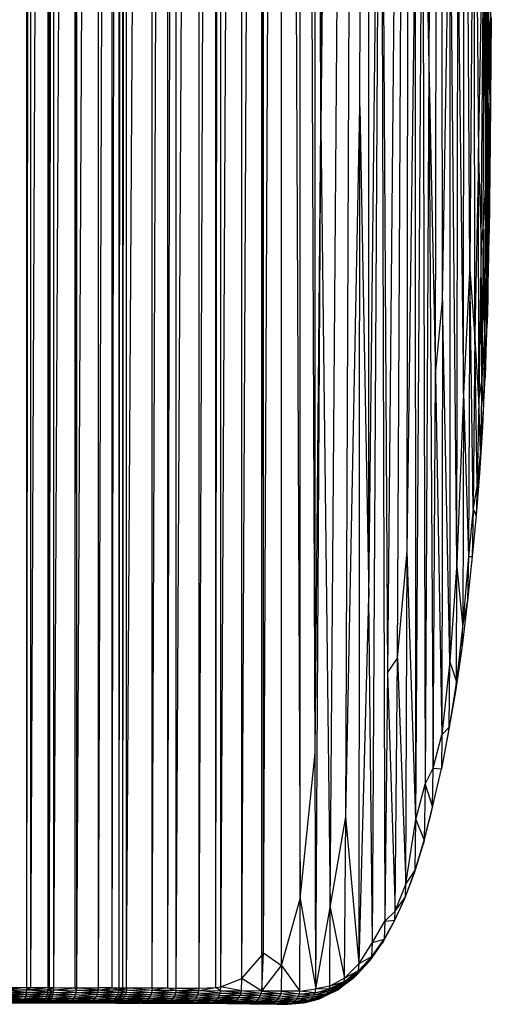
# Paper-space layout '_Derecha' of a CAD drawing. Header units: millimetres. Extents: x -65 to 67, y -161 to 389.
# Tile 2 of 7: x 6 to 67, y -161 to -34. Entities that reach past the tile are written whole.
import ezdxf

# ---------------------------------------------------------------- set-up
doc = ezdxf.new("R2010")
doc.units = ezdxf.units.MM

psp = doc.layouts.new('_Derecha')

# ---------------------------------------------------------------- linework, layer by layer
at = {"color": 7, "linetype": 'Continuous', "lineweight": 25}
for p, q in [((7.04, -158.36), (7.04, 387.06)), ((7.04, -158.36), (7.56, 387.06)), ((7.56, -158.37), (7.56, 387.06)), ((7.56, -158.37), (9.77, 387.05)), ((9.77, -158.37), (9.77, 387.05)), ((9.77, -158.37), (9.96, 387.05)), ((9.96, -158.38), (9.96, 387.05)), ((9.96, -158.38), (10.51, 387.05)), ((10.51, -158.38), (10.51, 387.05)), ((10.51, -158.38), (13.27, 387.04)), ((13.27, -158.39), (13.27, 387.04)), ((13.27, -158.39), (13.46, 387.04)), ((13.46, -158.39), (13.46, 387.04)), ((13.46, -158.39), (16.26, 387.03)), ((16.26, -158.4), (16.26, 387.03)), ((16.26, -158.4), (18.05, 387.02)), ((18.05, -158.4), (18.05, 387.02)), ((18.05, -158.4), (18.92, 387.01)), ((18.92, -158.41), (18.92, 387.01)), ((18.92, -158.41), (19.4, 387.01)), ((19.4, -158.41), (19.4, 387.01)), ((19.4, -158.41), (19.89, 387.01)), ((19.89, -158.41), (19.89, 387.01)), ((19.89, -158.41), (23.19, 386.99)), ((23.19, -158.42), (23.19, 386.99)), ((23.19, -158.42), (25.2, 386.97)), ((25.2, -158.43), (25.2, 386.97)), ((25.2, -158.43), (26.29, 386.96)), ((26.29, -158.44), (26.29, 386.96)), ((26.29, -158.44), (29.24, 386.93)), ((29.24, -158.45), (29.24, 386.93)), ((29.24, -158.45), (31.41, 386.9)), ((31.41, -158.38), (31.41, 386.9)), ((31.41, -158.38), (32.05, 386.9)), ((32.05, -158.27), (32.05, 386.9)), ((32.05, -158.27), (34.75, 386.86)), ((34.76, -157.21), (34.75, 386.86)), ((34.76, -157.21), (37.36, 386.82)), ((37.35, -154.22), (37.36, 386.82)), ((37.35, -154.22), (37.57, 386.81)), ((37.58, -153.91), (37.57, 386.81)), ((37.58, -153.91), (39.87, 386.77)), ((39.87, -155.52), (39.87, 386.77)), ((39.87, 386.77), (42.29, -146.94)), ((42.29, -146.94), (42.3, 386.72)), ((44.21, -128.15), (42.3, 386.72)), ((44.21, -128.15), (44.37, 386.48)), ((44.94, -47.35), (44.37, 386.48)), ((44.94, -47.35), (44.52, 386.45)), ((46.58, 385.72), (44.94, -47.35)), ((48.51, 384.28), (44.94, -47.35)), ((50.28, 378.89), (44.94, -47.35)), ((46.16, -148.05), (50.28, 378.89)), ((48.19, -136.35), (50.28, 378.89)), ((50.01, -44.74), (50.28, 378.89)), ((50.01, -44.74), (51.24, 375.86)), ((51.15, -108.02), (51.24, 375.86)), ((59.11, 243), (58.91, -39.2)), ((56.46, 203.44), (53.58, -117.77)), ((54.86, -115.89), (56.46, 203.44)), ((56.11, -102.07), (56.46, 203.44)), ((60.27, 194.76), (58.91, -39.2)), ((59.74, -79.3), (60.27, 194.76)), ((60.68, -69.79), (60.27, 194.76)), ((63.36, -81.75), (63.5, 44.29)), ((64.17, -65.17), (63.5, 44.29)), ((51.15, -108.02), (52.69, 32.86)), ((51.63, -152.58), (52.69, 32.86)), ((52.69, 32.86), (53.2, -149.81)), ((52.69, 32.86), (53.58, -117.77)), ((64.76, 13.26), (64.17, -65.17)), ((64.85, -74), (64.76, 13.26)), ((64.76, 13.26), (65.3, -51.27)), ((57.23, -136.71), (58.11, -1.57)), ((58.11, -1.57), (58.42, -132.14)), ((58.11, -1.57), (58.91, -39.2)), ((65.3, -51.27), (66.12, -8.38)), ((65.64, -62.46), (66.12, -8.38)), ((65.92, -60.5), (66.12, -8.38)), ((66.12, -8.38), (66.32, -51.73)), ((66.12, -8.38), (66.45, -47.09)), ((66.54, -41.01), (66.12, -8.38)), ((66.12, -8.38), (66.15, -56.11)), ((60.68, -69.79), (61.62, -9.93)), ((61.62, -9.93), (61.59, -116.26)), ((62.52, -103.67), (61.62, -9.93)), ((56.11, -102.07), (57.15, -21.32)), ((57.23, -136.71), (57.15, -21.32)), ((62.52, -103.67), (62.66, -26.27)), ((62.66, -26.27), (63.36, -81.75)), ((66.9, -26.01), (66.78, -43.14)), ((66.54, -41.01), (66.63, -31.53)), ((66.78, -43.14), (66.63, -31.53)), ((66.96, -33.23), (66.78, -43.14)), ((66.96, -33.23), (66.83, -49.32)), ((58.91, -39.2), (58.42, -132.14)), ((58.91, -39.2), (59.46, -130.08)), ((58.91, -39.2), (59.74, -79.3)), ((66.45, -47.09), (66.54, -41.01)), ((66.54, -41.01), (66.78, -43.14)), ((66.66, -53.92), (66.54, -41.01)), ((66.78, -43.14), (66.66, -53.92)), ((66.78, -43.14), (66.83, -49.32)), ((48.19, -136.35), (50.01, -44.74)), ((49.9, -155.28), (50.01, -44.74)), ((50.01, -44.74), (51.15, -108.02)), ((44.21, -128.15), (44.94, -47.35)), ((44.31, -158.54), (44.94, -47.35)), ((44.94, -47.35), (46.16, -148.05)), ((66.32, -51.73), (66.45, -47.09)), ((66.45, -47.09), (66.51, -61.51)), ((66.45, -47.09), (66.66, -53.92)), ((66.83, -49.32), (66.66, -53.92)), ((66.83, -49.32), (66.68, -61.08)), ((65.3, -51.27), (64.85, -74)), ((65.33, -82.47), (65.3, -51.27)), ((65.3, -51.27), (65.64, -62.46)), ((66.15, -56.11), (66.32, -51.73)), ((66.32, -51.73), (66.32, -67.73)), ((66.32, -51.73), (66.51, -61.51)), ((66.51, -61.51), (66.66, -53.92)), ((66.68, -61.08), (66.66, -53.92)), ((65.92, -60.5), (66.15, -56.11)), ((66.15, -56.11), (66.06, -73.87)), ((66.15, -56.11), (66.32, -67.73)), ((65.64, -62.46), (65.92, -60.5)), ((65.92, -60.5), (65.73, -79.83)), ((66.06, -73.87), (65.92, -60.5)), ((66.32, -67.73), (66.51, -61.51)), ((66.5, -69.5), (66.68, -61.08)), ((66.51, -61.51), (66.5, -69.5)), ((66.51, -61.51), (66.68, -61.08)), ((66.62, -64.07), (66.68, -61.08)), ((65.64, -62.46), (65.33, -82.47)), ((65.73, -79.83), (65.64, -62.46)), ((66.5, -69.5), (66.62, -64.07)), ((64.17, -65.17), (63.36, -81.75)), ((64.17, -65.17), (64.01, -102.77)), ((64.85, -74), (64.17, -65.17)), ((64.63, -96.58), (64.17, -65.17)), ((66.06, -73.87), (66.32, -67.73)), ((66.32, -67.73), (66.26, -76.42)), ((66.32, -67.73), (66.5, -69.5)), ((59.74, -79.3), (60.68, -69.79)), ((60.68, -69.79), (60.56, -125.76)), ((61.59, -116.26), (60.68, -69.79)), ((66.26, -76.42), (66.5, -69.5)), ((66.5, -69.5), (66.42, -72.75)), ((66.15, -79.67), (66.42, -72.75)), ((66.26, -76.42), (66.42, -72.75)), ((64.85, -74), (64.63, -96.58)), ((65.13, -93.45), (64.85, -74)), ((65.33, -82.47), (64.85, -74)), ((66.06, -73.87), (65.73, -79.83)), ((66.06, -73.87), (65.95, -83.02)), ((66.06, -73.87), (66.26, -76.42)), ((65.95, -83.02), (66.26, -76.42)), ((66.26, -76.42), (66.15, -79.67)), ((59.46, -130.08), (59.74, -79.3)), ((59.74, -79.3), (60.56, -125.76)), ((65.73, -79.83), (65.33, -82.47)), ((65.73, -79.83), (65.57, -89.16)), ((65.95, -83.02), (65.73, -79.83)), ((65.83, -86.04), (66.15, -79.67)), ((65.95, -83.02), (66.15, -79.67)), ((63.36, -81.75), (62.52, -103.67)), ((63.36, -81.75), (63.29, -111.48)), ((63.36, -81.75), (64.01, -102.77)), ((65.33, -82.47), (65.13, -93.45)), ((65.57, -89.16), (65.33, -82.47)), ((65.95, -83.02), (65.57, -89.16)), ((65.95, -83.02), (65.83, -86.04)), ((65.83, -86.04), (65.44, -92.02)), ((65.83, -86.04), (65.57, -89.16)), ((65.57, -89.16), (65.13, -93.45)), ((65.57, -89.16), (65.44, -92.02)), ((65.44, -92.02), (65, -97.47)), ((65.44, -92.02), (65.13, -93.45)), ((65.13, -93.45), (64.63, -96.58)), ((65.13, -93.45), (65, -97.47)), ((64.63, -96.58), (64.01, -102.77)), ((64.63, -96.58), (64.5, -102.76)), ((65, -97.47), (64.5, -102.76)), ((65, -97.47), (64.63, -96.58)), ((54.86, -115.89), (56.11, -102.07)), ((55.92, -145.04), (56.11, -102.07)), ((57.23, -136.71), (56.11, -102.07)), ((64.01, -102.77), (63.29, -111.48)), ((64.5, -102.76), (63.9, -108.45)), ((64.01, -102.77), (63.9, -108.45)), ((64.01, -102.77), (64.5, -102.76)), ((62.52, -103.67), (61.59, -116.26)), ((62.46, -118.85), (62.52, -103.67)), ((63.29, -111.48), (62.52, -103.67)), ((49.9, -155.28), (51.15, -108.02)), ((51.63, -152.58), (51.15, -108.02)), ((63.9, -108.45), (63.19, -114.28)), ((63.9, -108.45), (63.29, -111.48)), ((63.29, -111.48), (62.46, -118.85)), ((63.19, -114.28), (63.29, -111.48)), ((63.19, -114.28), (62.37, -119.91)), ((63.19, -114.28), (62.46, -118.85)), ((53.58, -117.77), (54.86, -115.89)), ((54.56, -148.5), (54.86, -115.89)), ((54.86, -115.89), (55.92, -145.04)), ((61.59, -116.26), (60.56, -125.76)), ((61.54, -124.78), (61.59, -116.26)), ((62.46, -118.85), (61.59, -116.26)), ((53.58, -117.77), (53.2, -149.81)), ((53.58, -117.77), (54.56, -148.5)), ((62.46, -118.85), (61.54, -124.78)), ((62.37, -119.91), (62.46, -118.85)), ((62.37, -119.91), (61.54, -124.78)), ((61.54, -124.78), (60.51, -130.15)), ((61.44, -125.32), (60.51, -130.15)), ((61.54, -124.78), (60.56, -125.76)), ((61.44, -125.32), (61.54, -124.78)), ((59.46, -130.08), (60.56, -125.76)), ((60.56, -125.76), (60.51, -130.15)), ((42.29, -146.94), (44.21, -128.15)), ((44.31, -158.54), (44.21, -128.15)), ((58.42, -132.14), (59.46, -130.08)), ((59.39, -135.11), (59.46, -130.08)), ((59.39, -135.11), (60.51, -130.15)), ((59.46, -130.08), (60.51, -130.15)), ((57.23, -136.71), (58.42, -132.14)), ((58.42, -132.14), (58.3, -139.34)), ((58.42, -132.14), (59.39, -135.11)), ((58.2, -139.78), (59.29, -135.55)), ((58.3, -139.34), (59.39, -135.11)), ((58.3, -139.34), (59.29, -135.55)), ((59.29, -135.55), (59.39, -135.11)), ((46.16, -148.05), (48.19, -136.35)), ((48.03, -157.17), (48.19, -136.35)), ((49.9, -155.28), (48.19, -136.35)), ((55.92, -145.04), (57.23, -136.71)), ((57.13, -143.22), (57.23, -136.71)), ((57.23, -136.71), (58.3, -139.34)), ((57.13, -143.22), (58.3, -139.34)), ((58.3, -139.34), (58.2, -139.78)), ((57.03, -143.56), (58.2, -139.78)), ((57.13, -143.22), (58.2, -139.78)), ((55.87, -146.68), (57.13, -143.22)), ((55.92, -145.04), (57.13, -143.22)), ((57.03, -143.56), (57.13, -143.22)), ((55.77, -146.96), (57.03, -143.56)), ((55.87, -146.68), (57.03, -143.56)), ((54.56, -148.5), (55.92, -145.04)), ((55.87, -146.68), (55.92, -145.04)), ((39.87, -155.52), (42.29, -146.94)), ((42.27, -158.85), (42.29, -146.94)), ((42.29, -146.94), (44.31, -158.54)), ((54.4, -149.96), (55.77, -146.96)), ((54.51, -149.67), (55.87, -146.68)), ((54.51, -149.67), (55.77, -146.96)), ((54.56, -148.5), (55.87, -146.68)), ((55.77, -146.96), (55.87, -146.68)), ((44.31, -158.54), (46.16, -148.05)), ((46.1, -158.21), (46.16, -148.05)), ((46.16, -148.05), (48.03, -157.17)), ((53.2, -149.81), (54.56, -148.5)), ((54.51, -149.67), (54.56, -148.5)), ((51.63, -152.58), (53.2, -149.81)), ((53.14, -152.12), (54.51, -149.67)), ((53.2, -149.81), (53.14, -152.12)), ((53.2, -149.81), (54.51, -149.67)), ((54.4, -149.96), (54.51, -149.67)), ((53.03, -152.41), (54.4, -149.96)), ((53.14, -152.12), (54.4, -149.96)), ((51.43, -154.68), (53.03, -152.41)), ((51.54, -154.39), (53.14, -152.12)), ((51.54, -154.39), (53.03, -152.41)), ((51.63, -152.58), (53.14, -152.12)), ((53.03, -152.41), (52.88, -152.66)), ((53.14, -152.12), (53.03, -152.41)), ((49.9, -155.28), (51.63, -152.58)), ((51.28, -154.93), (52.88, -152.66)), ((51.43, -154.68), (52.88, -152.66)), ((51.54, -154.39), (51.63, -152.58)), ((34.76, -157.21), (37.35, -154.22)), ((37.34, -158.82), (37.58, -153.91)), ((37.35, -154.22), (37.34, -158.82)), ((37.35, -154.22), (37.58, -153.91)), ((37.58, -153.91), (39.87, -155.52)), ((49.55, -156.78), (51.28, -154.93)), ((49.71, -156.52), (51.43, -154.68)), ((49.71, -156.52), (51.28, -154.93)), ((49.81, -156.23), (51.54, -154.39)), ((49.81, -156.23), (51.43, -154.68)), ((49.9, -155.28), (51.54, -154.39)), ((51.08, -155.16), (51.28, -154.93)), ((51.28, -154.93), (51.43, -154.68)), ((51.43, -154.68), (51.54, -154.39)), ((37.34, -158.82), (39.87, -155.52)), ((39.87, -155.52), (39.86, -158.85)), ((39.87, -155.52), (42.27, -158.85)), ((49.81, -156.23), (47.97, -157.62)), ((49.9, -155.28), (48.03, -157.17)), ((49.81, -156.23), (48.03, -157.17)), ((49.36, -157), (51.08, -155.16)), ((49.55, -156.78), (51.08, -155.16)), ((49.71, -156.52), (49.81, -156.23)), ((49.81, -156.23), (49.9, -155.28)), ((32.05, -158.27), (34.76, -157.21)), ((34.73, -158.8), (34.76, -157.21)), ((37.34, -158.82), (34.76, -157.21)), ((48.03, -157.17), (46.1, -158.21)), ((49.12, -157.19), (47.28, -158.6)), ((49.36, -157), (47.51, -158.41)), ((49.12, -157.19), (47.51, -158.41)), ((49.55, -156.78), (47.71, -158.17)), ((49.36, -157), (47.71, -158.17)), ((49.71, -156.52), (47.86, -157.91)), ((49.55, -156.78), (47.86, -157.91)), ((49.71, -156.52), (47.97, -157.62)), ((47.97, -157.62), (48.03, -157.17)), ((49.12, -157.19), (49.36, -157)), ((49.36, -157), (49.55, -156.78)), ((49.55, -156.78), (49.71, -156.52)), ((7.04, -158.36), (4.27, -158.66)), ((4.27, -158.66), (7.03, -158.68)), ((4.27, -158.66), (7, -158.98)), ((4.83, -158.35), (7.04, -158.36)), ((7, -158.98), (7.03, -158.68)), ((7.03, -158.68), (7.04, -158.36)), ((7.03, -158.68), (7.56, -158.37)), ((7.03, -158.68), (9.77, -158.37)), ((7.03, -158.68), (9.75, -158.69)), ((9.72, -158.99), (7.03, -158.68)), ((7.04, -158.36), (7.56, -158.37)), ((7.56, -158.37), (9.77, -158.37)), ((9.72, -158.99), (9.75, -158.69)), ((9.77, -158.37), (9.75, -158.69)), ((9.75, -158.69), (9.96, -158.38)), ((9.75, -158.69), (10.51, -158.38)), ((9.75, -158.69), (10.5, -158.69)), ((9.75, -158.69), (10.46, -158.99)), ((9.77, -158.37), (9.96, -158.38)), ((9.96, -158.38), (10.51, -158.38)), ((10.46, -158.99), (10.5, -158.69)), ((10.5, -158.69), (10.51, -158.38)), ((10.5, -158.69), (13.27, -158.39)), ((13.4, -159), (10.5, -158.69)), ((10.5, -158.69), (13.45, -158.7)), ((10.51, -158.38), (13.27, -158.39)), ((13.45, -158.7), (13.27, -158.39)), ((13.27, -158.39), (13.46, -158.39)), ((13.4, -159), (13.45, -158.7)), ((13.45, -158.7), (13.46, -158.39)), ((13.45, -158.7), (16.24, -158.71)), ((16.19, -159.01), (13.45, -158.7)), ((13.46, -158.39), (16.26, -158.4)), ((16.24, -158.71), (13.46, -158.39)), ((16.19, -159.01), (16.24, -158.71)), ((16.24, -158.71), (16.26, -158.4)), ((16.24, -158.71), (18.05, -158.4)), ((18.85, -159.02), (16.24, -158.71)), ((18.9, -158.72), (16.24, -158.71)), ((18.05, -158.4), (16.26, -158.4)), ((18.9, -158.72), (18.05, -158.4)), ((18.05, -158.4), (18.92, -158.41)), ((18.85, -159.02), (18.9, -158.72)), ((18.92, -158.41), (18.9, -158.72)), ((18.9, -158.72), (19.4, -158.41)), ((18.9, -158.72), (19.89, -158.41)), ((19.82, -159.03), (18.9, -158.72)), ((19.87, -158.72), (18.9, -158.72)), ((18.92, -158.41), (19.4, -158.41)), ((19.4, -158.41), (19.89, -158.41)), ((19.87, -158.72), (19.82, -159.03)), ((19.89, -158.41), (19.87, -158.72)), ((23.17, -158.74), (19.87, -158.72)), ((23.11, -159.04), (19.87, -158.72)), ((19.89, -158.41), (23.19, -158.42)), ((23.17, -158.74), (19.89, -158.41)), ((23.17, -158.74), (23.11, -159.04)), ((23.19, -158.42), (23.17, -158.74)), ((25.2, -158.43), (23.17, -158.74)), ((26.27, -158.75), (23.17, -158.74)), ((26.21, -159.05), (23.17, -158.74)), ((23.19, -158.42), (25.2, -158.43)), ((25.2, -158.43), (26.27, -158.75)), ((25.2, -158.43), (26.29, -158.44)), ((26.27, -158.75), (26.21, -159.05)), ((26.27, -158.75), (26.29, -158.44)), ((26.27, -158.75), (29.21, -158.77)), ((26.27, -158.75), (29.15, -159.07)), ((26.29, -158.44), (29.24, -158.45)), ((29.21, -158.77), (26.29, -158.44)), ((29.15, -159.07), (29.21, -158.77)), ((29.21, -158.77), (31.41, -158.38)), ((29.21, -158.77), (29.24, -158.45)), ((31.96, -159.09), (29.21, -158.77)), ((29.21, -158.77), (32.03, -158.78)), ((29.24, -158.45), (31.41, -158.38)), ((31.41, -158.38), (32.05, -158.27)), ((32.03, -158.78), (31.41, -158.38)), ((32.03, -158.78), (32.05, -158.27)), ((34.73, -158.8), (32.05, -158.27)), ((42.27, -158.85), (44.31, -158.54)), ((44.23, -159.04), (44.31, -158.54)), ((44.23, -159.04), (46.01, -158.57)), ((46.1, -158.21), (44.31, -158.54)), ((46.01, -158.57), (44.31, -158.54)), ((47.02, -158.75), (45.06, -159.71)), ((47.28, -158.6), (45.32, -159.56)), ((47.02, -158.75), (45.32, -159.56)), ((47.51, -158.41), (45.55, -159.36)), ((47.28, -158.6), (45.55, -159.36)), ((47.71, -158.17), (45.74, -159.13)), ((47.51, -158.41), (45.74, -159.13)), ((47.86, -157.91), (45.9, -158.86)), ((47.71, -158.17), (45.9, -158.86)), ((46.01, -158.57), (45.9, -158.86)), ((47.97, -157.62), (46.01, -158.57)), ((47.86, -157.91), (46.01, -158.57)), ((46.1, -158.21), (46.01, -158.57)), ((47.97, -157.62), (46.1, -158.21)), ((47.02, -158.75), (47.28, -158.6)), ((47.28, -158.6), (47.51, -158.41)), ((47.51, -158.41), (47.71, -158.17)), ((47.71, -158.17), (47.86, -157.91)), ((47.86, -157.91), (47.97, -157.62)), ((6.73, -159.97), (4.08, -159.96)), ((6.63, -160.14), (4.08, -159.96)), ((6.82, -159.77), (4.14, -159.76)), ((6.73, -159.97), (4.14, -159.76)), ((6.9, -159.53), (4.18, -159.52)), ((6.82, -159.77), (4.18, -159.52)), ((6.96, -159.27), (4.22, -159.26)), ((6.9, -159.53), (4.22, -159.26)), ((4.25, -158.97), (7, -158.98)), ((6.96, -159.27), (4.25, -158.97)), ((6.63, -160.14), (6.73, -159.97)), ((6.73, -159.97), (6.82, -159.77)), ((9.35, -159.98), (6.73, -159.97)), ((9.22, -160.15), (6.73, -159.97)), ((6.82, -159.77), (6.9, -159.53)), ((9.47, -159.78), (6.82, -159.77)), ((9.35, -159.98), (6.82, -159.77)), ((6.9, -159.53), (6.96, -159.27)), ((9.57, -159.54), (6.9, -159.53)), ((9.47, -159.78), (6.9, -159.53)), ((6.96, -159.27), (7, -158.98)), ((9.66, -159.28), (6.96, -159.27)), ((9.57, -159.54), (6.96, -159.27)), ((7, -158.98), (9.72, -158.99)), ((9.66, -159.28), (7, -158.98)), ((9.22, -160.15), (9.35, -159.98)), ((9.35, -159.98), (9.47, -159.78)), ((9.35, -159.98), (10.08, -159.99)), ((9.35, -159.98), (9.93, -160.15)), ((9.57, -159.54), (9.47, -159.78)), ((9.47, -159.78), (10.2, -159.78)), ((9.47, -159.78), (10.08, -159.99)), ((9.66, -159.28), (9.57, -159.54)), ((9.57, -159.54), (10.31, -159.55)), ((9.57, -159.54), (10.2, -159.78)), ((9.72, -158.99), (9.66, -159.28)), ((9.66, -159.28), (10.4, -159.28)), ((9.66, -159.28), (10.31, -159.55)), ((9.72, -158.99), (10.46, -158.99)), ((9.72, -158.99), (10.4, -159.28)), ((9.93, -160.15), (10.08, -159.99)), ((10.08, -159.99), (10.2, -159.78)), ((10.08, -159.99), (12.94, -160)), ((10.08, -159.99), (12.77, -160.16)), ((10.2, -159.78), (10.31, -159.55)), ((10.2, -159.78), (13.09, -159.79)), ((10.2, -159.78), (12.94, -160)), ((10.31, -159.55), (10.4, -159.28)), ((10.31, -159.55), (13.22, -159.56)), ((10.31, -159.55), (13.09, -159.79)), ((10.4, -159.28), (10.46, -158.99)), ((10.4, -159.28), (13.32, -159.29)), ((10.4, -159.28), (13.22, -159.56)), ((10.46, -158.99), (13.4, -159)), ((10.46, -158.99), (13.32, -159.29)), ((12.77, -160.16), (12.94, -160)), ((12.94, -160), (13.09, -159.79)), ((12.94, -160), (15.68, -160.01)), ((12.94, -160), (15.49, -160.17)), ((13.09, -159.79), (13.22, -159.56)), ((13.09, -159.79), (15.84, -159.8)), ((13.09, -159.79), (15.68, -160.01)), ((13.22, -159.56), (13.32, -159.29)), ((13.22, -159.56), (15.99, -159.57)), ((13.22, -159.56), (15.84, -159.8)), ((13.32, -159.29), (13.4, -159)), ((13.32, -159.29), (16.1, -159.3)), ((13.32, -159.29), (15.99, -159.57)), ((13.4, -159), (16.19, -159.01)), ((16.1, -159.3), (13.4, -159)), ((15.49, -160.17), (15.68, -160.01)), ((15.68, -160.01), (15.84, -159.8)), ((15.68, -160.01), (18.3, -160.01)), ((15.68, -160.01), (18.09, -160.18)), ((15.84, -159.8), (15.99, -159.57)), ((15.84, -159.8), (18.48, -159.81)), ((15.84, -159.8), (18.3, -160.01)), ((15.99, -159.57), (16.1, -159.3)), ((18.63, -159.58), (15.99, -159.57)), ((18.48, -159.81), (15.99, -159.57)), ((16.1, -159.3), (16.19, -159.01)), ((18.76, -159.31), (16.1, -159.3)), ((18.63, -159.58), (16.1, -159.3)), ((18.85, -159.02), (16.19, -159.01)), ((18.76, -159.31), (16.19, -159.01)), ((18.09, -160.18), (18.3, -160.01)), ((18.3, -160.01), (18.48, -159.81)), ((19.25, -160.02), (18.3, -160.01)), ((18.3, -160.01), (19.05, -160.18)), ((18.48, -159.81), (18.63, -159.58)), ((19.44, -159.82), (18.48, -159.81)), ((18.48, -159.81), (19.25, -160.02)), ((18.63, -159.58), (18.76, -159.31)), ((19.6, -159.58), (18.63, -159.58)), ((19.44, -159.82), (18.63, -159.58)), ((18.76, -159.31), (18.85, -159.02)), ((19.72, -159.31), (18.76, -159.31)), ((19.6, -159.58), (18.76, -159.31)), ((19.82, -159.03), (18.85, -159.02)), ((19.72, -159.31), (18.85, -159.02)), ((19.25, -160.02), (19.05, -160.18)), ((19.44, -159.82), (19.25, -160.02)), ((22.51, -160.03), (19.25, -160.02)), ((19.25, -160.02), (22.29, -160.19)), ((19.6, -159.58), (19.44, -159.82)), ((22.71, -159.83), (19.44, -159.82)), ((22.51, -160.03), (19.44, -159.82)), ((19.72, -159.31), (19.6, -159.58)), ((22.88, -159.59), (19.6, -159.58)), ((22.71, -159.83), (19.6, -159.58)), ((19.82, -159.03), (19.72, -159.31)), ((23.01, -159.33), (19.72, -159.31)), ((22.88, -159.59), (19.72, -159.31)), ((23.11, -159.04), (19.82, -159.03)), ((23.01, -159.33), (19.82, -159.03)), ((22.51, -160.03), (22.29, -160.19)), ((22.71, -159.83), (22.51, -160.03)), ((25.59, -160.04), (22.51, -160.03)), ((25.36, -160.2), (22.51, -160.03)), ((22.88, -159.59), (22.71, -159.83)), ((25.79, -159.84), (22.71, -159.83)), ((25.59, -160.04), (22.71, -159.83)), ((23.01, -159.33), (22.88, -159.59)), ((25.96, -159.61), (22.88, -159.59)), ((25.79, -159.84), (22.88, -159.59)), ((23.11, -159.04), (23.01, -159.33)), ((26.1, -159.34), (23.01, -159.33)), ((25.96, -159.61), (23.01, -159.33)), ((26.21, -159.05), (23.11, -159.04)), ((26.1, -159.34), (23.11, -159.04)), ((25.59, -160.04), (25.36, -160.2)), ((25.79, -159.84), (25.59, -160.04)), ((28.51, -160.06), (25.59, -160.04)), ((28.27, -160.22), (25.59, -160.04)), ((25.96, -159.61), (25.79, -159.84)), ((28.72, -159.86), (25.79, -159.84)), ((28.51, -160.06), (25.79, -159.84)), ((26.1, -159.34), (25.96, -159.61)), ((28.9, -159.62), (25.96, -159.61)), ((28.72, -159.86), (25.96, -159.61)), ((26.21, -159.05), (26.1, -159.34)), ((29.04, -159.36), (26.1, -159.34)), ((28.9, -159.62), (26.1, -159.34)), ((29.15, -159.07), (26.21, -159.05)), ((29.04, -159.36), (26.21, -159.05)), ((28.72, -159.86), (28.51, -160.06)), ((28.9, -159.62), (28.72, -159.86)), ((31.52, -159.87), (28.72, -159.86)), ((31.31, -160.07), (28.72, -159.86)), ((29.04, -159.36), (28.9, -159.62)), ((31.71, -159.64), (28.9, -159.62)), ((31.52, -159.87), (28.9, -159.62)), ((29.15, -159.07), (29.04, -159.36)), ((31.85, -159.37), (29.04, -159.36)), ((31.71, -159.64), (29.04, -159.36)), ((29.15, -159.07), (31.96, -159.09)), ((29.15, -159.07), (31.85, -159.37)), ((31.52, -159.87), (31.31, -160.07)), ((31.71, -159.64), (31.52, -159.87)), ((34.22, -159.89), (31.52, -159.87)), ((34, -160.09), (31.52, -159.87)), ((31.85, -159.37), (31.71, -159.64)), ((34.4, -159.66), (31.71, -159.64)), ((34.22, -159.89), (31.71, -159.64)), ((31.85, -159.37), (31.96, -159.09)), ((31.85, -159.37), (34.55, -159.39)), ((31.85, -159.37), (34.4, -159.66)), ((31.96, -159.09), (32.03, -158.78)), ((31.96, -159.09), (34.66, -159.11)), ((34.55, -159.39), (31.96, -159.09)), ((32.03, -158.78), (34.73, -158.8)), ((34.66, -159.11), (32.03, -158.78)), ((34, -160.09), (34.22, -159.89)), ((34.22, -159.89), (34.4, -159.66)), ((36.81, -159.92), (34.22, -159.89)), ((36.59, -160.12), (34.22, -159.89)), ((34.4, -159.66), (34.55, -159.39)), ((37, -159.68), (34.4, -159.66)), ((36.81, -159.92), (34.4, -159.66)), ((34.55, -159.39), (34.66, -159.11)), ((37.15, -159.42), (34.55, -159.39)), ((37, -159.68), (34.55, -159.39)), ((34.66, -159.11), (34.73, -158.8)), ((37.26, -159.13), (34.66, -159.11)), ((37.15, -159.42), (34.66, -159.11)), ((37.34, -158.82), (34.73, -158.8)), ((37.26, -159.13), (34.73, -158.8)), ((36.59, -160.12), (36.81, -159.92)), ((36.81, -159.92), (37, -159.68)), ((36.81, -159.92), (39.32, -159.94)), ((36.81, -159.92), (39.1, -160.14)), ((37, -159.68), (37.15, -159.42)), ((37, -159.68), (39.51, -159.71)), ((37, -159.68), (39.32, -159.94)), ((37.15, -159.42), (37.26, -159.13)), ((37.15, -159.42), (39.66, -159.44)), ((37.15, -159.42), (39.51, -159.71)), ((37.26, -159.13), (37.34, -158.82)), ((37.26, -159.13), (39.78, -159.16)), ((37.26, -159.13), (39.66, -159.44)), ((37.34, -158.82), (39.78, -159.16)), ((39.86, -158.85), (37.34, -158.82)), ((39.32, -159.94), (39.1, -160.14)), ((39.51, -159.71), (39.32, -159.94)), ((39.32, -159.94), (41.74, -159.97)), ((39.32, -159.94), (41.51, -160.17)), ((39.66, -159.44), (39.51, -159.71)), ((39.51, -159.71), (41.93, -159.74)), ((39.51, -159.71), (41.74, -159.97)), ((39.78, -159.16), (39.66, -159.44)), ((39.66, -159.44), (42.09, -159.47)), ((39.66, -159.44), (41.93, -159.74)), ((39.86, -158.85), (39.78, -159.16)), ((39.78, -159.16), (42.09, -159.47)), ((39.78, -159.16), (42.2, -159.19)), ((42.27, -158.85), (39.86, -158.85)), ((39.86, -158.85), (42.2, -159.19)), ((41.51, -160.17), (41.74, -159.97)), ((41.51, -160.17), (43.54, -160.03)), ((41.74, -159.97), (41.93, -159.74)), ((41.74, -159.97), (43.77, -159.83)), ((41.74, -159.97), (43.54, -160.03)), ((41.93, -159.74), (42.09, -159.47)), ((41.93, -159.74), (43.96, -159.59)), ((41.93, -159.74), (43.77, -159.83)), ((42.09, -159.47), (42.2, -159.19)), ((42.09, -159.47), (44.11, -159.33)), ((42.09, -159.47), (43.96, -159.59)), ((42.2, -159.19), (42.27, -158.85)), ((42.2, -159.19), (44.23, -159.04)), ((42.2, -159.19), (44.11, -159.33)), ((44.23, -159.04), (42.27, -158.85)), ((43, -160.3), (44.77, -159.82)), ((43.28, -160.18), (45.06, -159.71)), ((43.28, -160.18), (44.77, -159.82)), ((43.28, -160.18), (43.54, -160.03)), ((43.54, -160.03), (45.32, -159.56)), ((43.54, -160.03), (45.06, -159.71)), ((43.54, -160.03), (43.77, -159.83)), ((43.77, -159.83), (45.55, -159.36)), ((43.77, -159.83), (45.32, -159.56)), ((43.77, -159.83), (43.96, -159.59)), ((43.96, -159.59), (45.74, -159.13)), ((43.96, -159.59), (44.11, -159.33)), ((43.96, -159.59), (45.55, -159.36)), ((44.11, -159.33), (45.9, -158.86)), ((44.11, -159.33), (44.23, -159.04)), ((44.11, -159.33), (45.74, -159.13)), ((45.9, -158.86), (44.23, -159.04)), ((45.06, -159.71), (44.77, -159.82)), ((45.32, -159.56), (45.06, -159.71)), ((45.55, -159.36), (45.32, -159.56)), ((45.74, -159.13), (45.55, -159.36)), ((45.9, -158.86), (45.74, -159.13)), ((3.82, -160.34), (6.29, -160.35)), ((3.89, -160.32), (6.4, -160.33)), ((6.29, -160.35), (3.89, -160.32)), ((3.96, -160.24), (6.52, -160.25)), ((6.4, -160.33), (3.96, -160.24)), ((6.63, -160.14), (4.02, -160.12)), ((6.52, -160.25), (4.02, -160.12)), ((6.29, -160.35), (6.4, -160.33)), ((6.29, -160.35), (8.77, -160.36)), ((6.4, -160.33), (6.52, -160.25)), ((6.4, -160.33), (8.92, -160.34)), ((8.77, -160.36), (6.4, -160.33)), ((6.52, -160.25), (6.63, -160.14)), ((6.52, -160.25), (9.07, -160.26)), ((8.92, -160.34), (6.52, -160.25)), ((9.22, -160.15), (6.63, -160.14)), ((9.07, -160.26), (6.63, -160.14)), ((8.77, -160.36), (8.92, -160.34)), ((8.77, -160.36), (9.45, -160.36)), ((8.92, -160.34), (9.07, -160.26)), ((8.92, -160.34), (9.62, -160.34)), ((8.92, -160.34), (9.45, -160.36)), ((9.07, -160.26), (9.22, -160.15)), ((9.07, -160.26), (9.78, -160.27)), ((9.07, -160.26), (9.62, -160.34)), ((9.22, -160.15), (9.93, -160.15)), ((9.22, -160.15), (9.78, -160.27)), ((9.45, -160.36), (9.62, -160.34)), ((9.45, -160.36), (12.2, -160.37)), ((9.62, -160.34), (9.78, -160.27)), ((9.62, -160.34), (12.4, -160.35)), ((9.62, -160.34), (12.2, -160.37)), ((9.78, -160.27), (9.93, -160.15)), ((9.78, -160.27), (12.59, -160.28)), ((9.78, -160.27), (12.4, -160.35)), ((9.93, -160.15), (12.77, -160.16)), ((9.93, -160.15), (12.59, -160.28)), ((12.2, -160.37), (12.4, -160.35)), ((14.85, -160.38), (12.2, -160.37)), ((12.4, -160.35), (12.59, -160.28)), ((12.4, -160.35), (15.07, -160.36)), ((12.4, -160.35), (14.85, -160.38)), ((12.59, -160.28), (12.77, -160.16)), ((12.59, -160.28), (15.28, -160.29)), ((12.59, -160.28), (15.07, -160.36)), ((12.77, -160.16), (15.49, -160.17)), ((12.77, -160.16), (15.28, -160.29)), ((14.85, -160.38), (15.07, -160.36)), ((17.41, -160.39), (14.85, -160.38)), ((15.07, -160.36), (15.28, -160.29)), ((17.64, -160.37), (15.07, -160.36)), ((17.41, -160.39), (15.07, -160.36)), ((15.28, -160.29), (15.49, -160.17)), ((17.87, -160.29), (15.28, -160.29)), ((17.64, -160.37), (15.28, -160.29)), ((15.49, -160.17), (18.09, -160.18)), ((17.87, -160.29), (15.49, -160.17)), ((17.64, -160.37), (17.41, -160.39)), ((18.34, -160.39), (17.41, -160.39)), ((17.87, -160.29), (17.64, -160.37)), ((18.59, -160.37), (17.64, -160.37)), ((18.34, -160.39), (17.64, -160.37)), ((18.09, -160.18), (17.87, -160.29)), ((18.82, -160.3), (17.87, -160.29)), ((17.87, -160.29), (18.59, -160.37)), ((19.05, -160.18), (18.09, -160.18)), ((18.09, -160.18), (18.82, -160.3)), ((18.59, -160.37), (18.34, -160.39)), ((21.55, -160.4), (18.34, -160.39)), ((18.82, -160.3), (18.59, -160.37)), ((21.8, -160.38), (18.59, -160.37)), ((18.59, -160.37), (21.55, -160.4)), ((19.05, -160.18), (18.82, -160.3)), ((22.05, -160.31), (18.82, -160.3)), ((18.82, -160.3), (21.8, -160.38)), ((22.29, -160.19), (19.05, -160.18)), ((19.05, -160.18), (22.05, -160.31)), ((21.8, -160.38), (21.55, -160.4)), ((24.58, -160.42), (21.55, -160.4)), ((22.05, -160.31), (21.8, -160.38)), ((24.85, -160.39), (21.8, -160.38)), ((21.8, -160.38), (24.58, -160.42)), ((22.29, -160.19), (22.05, -160.31)), ((25.11, -160.32), (22.05, -160.31)), ((22.05, -160.31), (24.85, -160.39)), ((25.36, -160.2), (22.29, -160.19)), ((22.29, -160.19), (25.11, -160.32)), ((24.85, -160.39), (24.58, -160.42)), ((27.47, -160.43), (24.58, -160.42)), ((25.11, -160.32), (24.85, -160.39)), ((27.75, -160.41), (24.85, -160.39)), ((24.85, -160.39), (27.47, -160.43)), ((25.36, -160.2), (25.11, -160.32)), ((28.02, -160.34), (25.11, -160.32)), ((25.11, -160.32), (27.75, -160.41)), ((28.27, -160.22), (25.36, -160.2)), ((28.02, -160.34), (25.36, -160.2)), ((27.75, -160.41), (27.47, -160.43)), ((30.25, -160.45), (27.47, -160.43)), ((28.02, -160.34), (27.75, -160.41)), ((30.53, -160.42), (27.75, -160.41)), ((27.75, -160.41), (30.25, -160.45)), ((28.27, -160.22), (28.02, -160.34)), ((30.81, -160.35), (28.02, -160.34)), ((30.53, -160.42), (28.02, -160.34)), ((28.51, -160.06), (28.27, -160.22)), ((31.07, -160.24), (28.27, -160.22)), ((30.81, -160.35), (28.27, -160.22)), ((31.31, -160.07), (28.51, -160.06)), ((31.07, -160.24), (28.51, -160.06)), ((30.53, -160.42), (30.25, -160.45)), ((32.91, -160.46), (30.25, -160.45)), ((30.81, -160.35), (30.53, -160.42)), ((33.21, -160.44), (30.53, -160.42)), ((32.91, -160.46), (30.53, -160.42)), ((31.07, -160.24), (30.81, -160.35)), ((33.49, -160.37), (30.81, -160.35)), ((33.21, -160.44), (30.81, -160.35)), ((31.31, -160.07), (31.07, -160.24)), ((33.75, -160.25), (31.07, -160.24)), ((33.49, -160.37), (31.07, -160.24)), ((34, -160.09), (31.31, -160.07)), ((33.75, -160.25), (31.31, -160.07)), ((32.91, -160.46), (33.21, -160.44)), ((35.47, -160.48), (32.91, -160.46)), ((33.21, -160.44), (33.49, -160.37)), ((35.79, -160.46), (33.21, -160.44)), ((35.47, -160.48), (33.21, -160.44)), ((33.49, -160.37), (33.75, -160.25)), ((36.07, -160.39), (33.49, -160.37)), ((35.79, -160.46), (33.49, -160.37)), ((33.75, -160.25), (34, -160.09)), ((36.34, -160.28), (33.75, -160.25)), ((36.07, -160.39), (33.75, -160.25)), ((36.59, -160.12), (34, -160.09)), ((36.34, -160.28), (34, -160.09)), ((37.92, -160.51), (35.13, -160.48)), ((35.79, -160.46), (35.47, -160.48)), ((37.92, -160.51), (35.47, -160.48)), ((35.79, -160.46), (36.07, -160.39)), ((35.79, -160.46), (38.29, -160.49)), ((37.92, -160.51), (35.79, -160.46)), ((36.07, -160.39), (36.34, -160.28)), ((36.07, -160.39), (38.57, -160.42)), ((36.07, -160.39), (38.29, -160.49)), ((36.34, -160.28), (36.59, -160.12)), ((36.34, -160.28), (38.84, -160.3)), ((36.34, -160.28), (38.57, -160.42)), ((36.59, -160.12), (39.1, -160.14)), ((36.59, -160.12), (38.84, -160.3)), ((40.3, -160.54), (36.95, -160.5)), ((38.29, -160.49), (37.92, -160.51)), ((40.3, -160.54), (37.92, -160.51)), ((38.57, -160.42), (38.29, -160.49)), ((38.29, -160.49), (40.7, -160.51)), ((38.29, -160.49), (40.3, -160.54)), ((38.84, -160.3), (38.57, -160.42)), ((38.57, -160.42), (40.99, -160.45)), ((38.57, -160.42), (40.7, -160.51)), ((39.1, -160.14), (38.84, -160.3)), ((38.84, -160.3), (41.26, -160.33)), ((38.84, -160.3), (40.99, -160.45)), ((39.1, -160.14), (41.51, -160.17)), ((39.1, -160.14), (41.26, -160.33)), ((40.3, -160.54), (40.7, -160.51)), ((40.7, -160.51), (42.71, -160.36)), ((40.7, -160.51), (40.99, -160.45)), ((40.99, -160.45), (43, -160.3)), ((40.99, -160.45), (41.26, -160.33)), ((40.99, -160.45), (42.71, -160.36)), ((41.26, -160.33), (41.51, -160.17)), ((41.26, -160.33), (43.28, -160.18)), ((41.26, -160.33), (43, -160.3)), ((41.51, -160.17), (43.28, -160.18)), ((42.71, -160.36), (43, -160.3)), ((43, -160.3), (43.28, -160.18))]:
    psp.add_line(p, q, dxfattribs=at)

doc.saveas('drawing.dxf')
